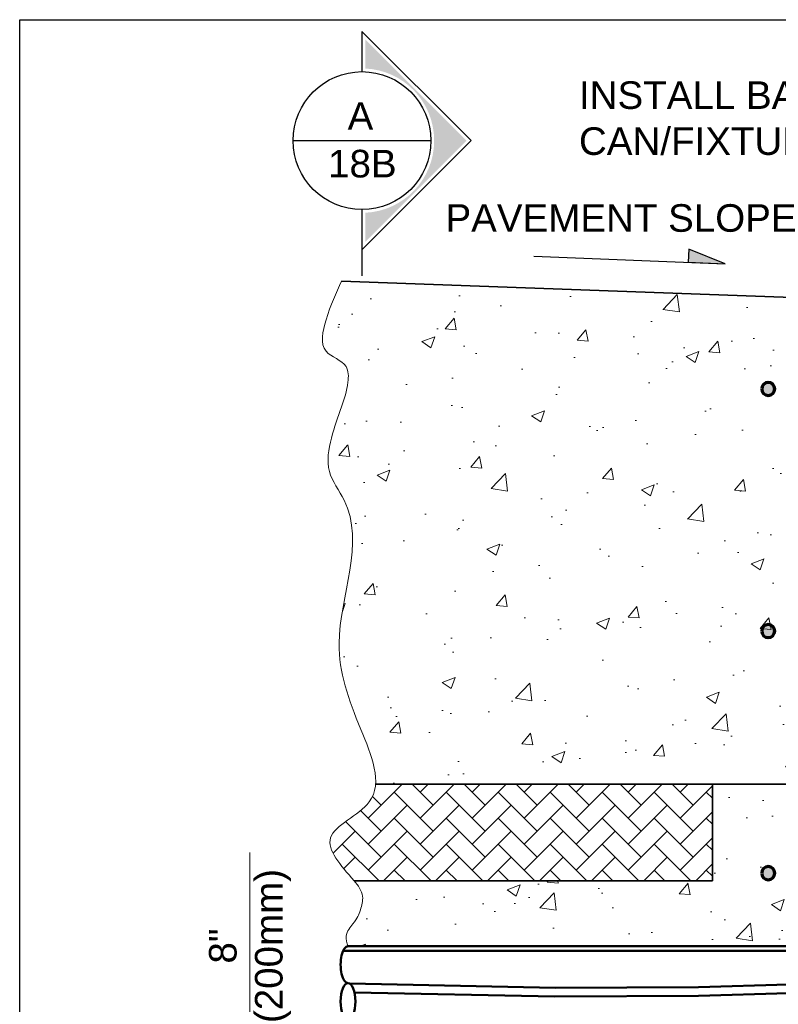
# Model space of a CAD drawing. Header units: inches. Extents: x 0 to 21.3, y 0 to 11.
# Tile 3 of 7: x 0 to 2.6, y 7.7 to 11. Entities that reach past the tile are written whole.
import ezdxf
from ezdxf.enums import TextEntityAlignment as Align

# ---------------------------------------------------------------- set-up
doc = ezdxf.new("R2010")
doc.units = ezdxf.units.IN
doc.header["$LTSCALE"] = 0.375
doc.header["$MEASUREMENT"] = 0
doc.header["$PDMODE"] = 3
doc.header["$PDSIZE"] = 2
doc.layers.get('0').update_dxf_attribs({"linetype": 'CONTINUOUS', "lineweight": 35})
doc.layers.get('DEFPOINTS').update_dxf_attribs({"linetype": 'CONTINUOUS', "lineweight": 35})
for name, color, linetype, lineweight in [('C-RUNW-SHLD', 6, 'CONTINUOUS', 35), ('E-AFLD-CIRC-SERS', 203, 'CONTINUOUS', 50), ('E-POWR-CNDT', 83, 'CONTINUOUS', 50), ('G-ANNO-PATT', 8, 'CONTINUOUS', 18), ('S-REIN-RBAR', 5, 'CONTINUOUS', 70), ('S-SLAB-EDGE', 41, 'CONTINUOUS', 35)]:
    doc.layers.add(name, color=color, linetype=linetype, lineweight=lineweight)
for name, color, linetype in [('G-ANNO-DIMS', 7, 'CONTINUOUS'), ('G-ANNO-SYMB', 6, 'CONTINUOUS'), ('G-ANNO-SYMB @ 1', 6, 'CONTINUOUS'), ('G-ANNO-TEXT', 7, 'CONTINUOUS'), ('G-ANNO-TTLB', 7, 'CONTINUOUS')]:
    doc.layers.add(name, color=color, linetype=linetype)
doc.styles.add('01-E-BLDG-1_1', font='arial.ttf', dxfattribs={"height": 0.09375})
doc.styles.add('Arial', font='arial.ttf')
doc.dimstyles.new('01-E-BLDG-1_1', dxfattribs={"dimtxt": 0.09375, "dimasz": 0.125, "dimexe": 0.0625, "dimexo": 0.0625, "dimgap": 0.0625, "dimtad": 1, "dimdec": 4, "dimzin": 3, "dimdsep": 46, "dimlunit": 4, "dimtxsty": '01-E-BLDG-1_1', "dimcen": 0.0625, "dimclrd": 1, "dimclre": 1, "dimclrt": 256, "dimazin": 0, "dimtfac": 1, "dimtdec": 4, "dimtmove": 1, "dimatfit": 3, "dimfxl": 1, "dimfrac": 2, "dimtolj": 1, "dimtzin": 3, "dimlwd": 0, "dimlwe": 0, "dimarcsym": 0})
pattern_1 = [(50, (-8.90887, 3.91737), (0.448288, -0.03922), [0.046875, -0.515625]), (355, (-8.90887, 3.91737), (-0.08672, 0.47012), [0.0375, -0.4125]), (100.4514, (-8.8715, 3.9141), (0.361568, 0.4309), [0.039838, -0.438214]), (46.184, (-8.90887, 4.04237), (0.667026, -0.10345), [0.070312, -0.773438]), (96.6356, (-8.8533, 4.03374), (0.584164, 0.608824), [0.059756, -0.65732]), (351.184, (-8.9089, 4.0424), (0.584164, 0.608824), [0.05625, -0.61875]), (21, (-8.84637, 4.0111), (0.373067, -0.251637), [0.046875, -0.515625]), (326, (-8.84637, 4.0111), (0.152072, 0.453219), [0.0375, -0.4125]), (71.4514, (-8.8153, 3.99015), (0.525139, 0.201582), [0.039838, -0.438214]), (37.5, (-8.90887, 3.91737), (0.0076, 0.2080587), [0, -0.4075, 0, -0.41875, 0, -0.4140625]), (7.5, (-8.90887, 3.91737), (0.1644185, 0.2465073), [0, -0.23875, 0, -0.398125, 0, -0.1578125]), (327.5, (-9.04825, 3.91737), (0.333639, -0.0140968), [0, -0.15625, 0, -0.4875, 0, -0.646875]), (317.5, (-9.11075, 3.91737), (0.3644914, 0.0625656), [0, -0.203125, 0, -0.32375, 0, -0.459375])]

# ---------------------------------------------------------------- blocks, each defined once
blk = doc.blocks.new('G-DBRK')
at = {"color": 0, "linetype": 'ByBlock', "lineweight": -2}
blk.add_ellipse((0, -0.25), major_axis=(0, -0.25), ratio=0.4, dxfattribs=at)
blk.add_ellipse((0, -0.75), major_axis=(0, -0.25), ratio=0.4, start_param=0, end_param=3.141593, dxfattribs=at)
blk = doc.blocks.new('*D7')
at = {"layer": 'DEFPOINTS', "color": 0, "transparency": 16777216}
for p in [(0.7825, 7.2773), (2.5441, 7.2773), (2.3546, 6.9421, 0.0236)]:
    blk.add_point(p, dxfattribs=at)
at = {"layer": 'G-ANNO-DIMS', "color": 1, "lineweight": 0, "transparency": 16777216}
for p, q in [((0.7825, 8.1704), (0.7825, 7.2773)), ((0.7825, 7.4023), (0.7825, 7.5273)), ((2.4816, 7.2773), (0.72, 7.2773)), ((0.7825, 6.9421), (0.7825, 7.2773)), ((0.7825, 6.9421), (0.7825, 7.2773)), ((2.2921, 6.9421), (0.72, 6.9421)), ((0.7825, 6.8171), (0.7825, 6.6921))]:
    blk.add_line(p, q, dxfattribs=at)
at = {"layer": 'G-ANNO-DIMS', "color": 1, "transparency": 16777216}
for points in [[(0.7616, 7.4023), (0.8033, 7.4023), (0.7825, 7.2773)], [(0.7616, 6.8171), (0.8033, 6.8171), (0.7825, 6.9421)]]:
    blk.add_solid(points, dxfattribs=at)
at = {"layer": 'G-ANNO-DIMS', "transparency": 16777216, "insert": (0.7825, 7.8523), "char_height": 0.09375, "attachment_point": 5, "rotation": 90, "style": '01-E-BLDG-1_1'}
blk.add_mtext('\\A1;8"\\P(200mm)', dxfattribs=at)
blk = doc.blocks.new('*U12')
at = {"linetype": 'Continuous'}
blk.add_hatch(color=0, dxfattribs=at).paths.add_polyline_path([(0.3556, 0), (0.011, 0.3446), (0.011, 0.2451, -0.956069), (0.011, -0.2451), (0.011, -0.3446)])
at = {"color": 0, "linetype": 'Continuous'}
for p, q in [((0.3711, 0), (0, 0.3711)), ((0, 0.3711), (0, 0.2344)), ((0, -0.3711), (0.3711, 0)), ((0, -0.2344), (0, -0.3711))]:
    blk.add_line(p, q, dxfattribs=at)
blk.add_line((-0.2344, 0), (0.2344, 0))
blk.add_circle((0, 0), 0.2344, dxfattribs=at)
at = {"color": 7, "linetype": 'Continuous', "lineweight": 0, "style": 'Arial'}
for tag, p in [('SEC_NUM', (-0.0052, 0.0837)), ('DWG_NUM', (0.0012, -0.0782))]:
    blk.add_attdef(tag, text='', height=0.0938, dxfattribs=at).set_placement(p, align=Align.MIDDLE_CENTER)
blk = doc.blocks.new('G-TDT1')
at = {"linetype": 'ByBlock', "lineweight": -2}
h = blk.add_hatch(color=256, dxfattribs=at)
edge = h.paths.add_edge_path()
edge.add_arc((0, 0), 0.0222, 0, 360)
at = {"color": 0, "linetype": 'ByBlock', "lineweight": -2}
blk.add_circle((0, 0), 0.0222, dxfattribs=at)
blk = doc.blocks.new('G-SLOP-RT')
at = {"linetype": 'ByBlock', "lineweight": -2}
blk.add_hatch(color=256, dxfattribs=at).paths.add_polyline_path([(0.525, 0), (0.525, 0.045), (0.65, 0)])
at = {"color": 0, "linetype": 'ByBlock', "lineweight": -2}
blk.add_line((0, 0), (0.65, 0), dxfattribs=at)
at = {"color": 0, "linetype": 'ByBlock', "lineweight": -2, "flags": 128}
blk.add_lwpolyline([(0.65, 0), (0.525, 0.045), (0.525, 0)], close=True, dxfattribs=at)
at = {"color": 2, "lineweight": 20, "style": '01-E-BLDG-1_1', "width": 0.75, "flags": 8}
blk.add_attdef('SLOPE', text='', height=0.125, dxfattribs=at).set_placement((0.2602, 0.0272), align=Align.BOTTOM_CENTER)

msp = doc.modelspace()

# ---------------------------------------------------------------- hatches: boundary and pattern name
at = {"layer": 'G-ANNO-PATT'}
h = msp.add_hatch(dxfattribs=at)
h.set_pattern_fill('AR-CONC', color=256, scale=0.0625, angle=720, style=0)
h.set_pattern_definition(pattern_1)
h.paths.add_polyline_path([(1.20959, 8.4027), (2.8936, 8.4027), (2.8936, 8.58035), (2.82365, 8.58035), (2.82365, 8.86015), (2.8936, 8.86015), (2.8936, 9.32999), (2.84675, 9.32999), (2.84675, 9.37684), (2.8936, 9.37684), (2.8936, 9.91093), (2.86247, 9.91093), (2.86247, 9.86539), (2.84475, 9.86539), (2.84475, 9.91093), (2.79364, 9.91093), (2.79364, 10.04944), (1.09377, 10.11171), (1.08716, 10.04343), (1.08164, 10.03738), (1.07619, 10.03125), (1.07084, 10.025), (1.06563, 10.01859), (1.06058, 10.01199), (1.05575, 10.00514), (1.05114, 9.99802), (1.04681, 9.99058), (1.04279, 9.98279), (1.0391, 9.9746), (1.0358, 9.96606), (1.03295, 9.95725), (1.03058, 9.94827), (1.02877, 9.93919), (1.02756, 9.93012), (1.02701, 9.92114), (1.02718, 9.91233), (1.02811, 9.9038), (1.02987, 9.89562), (1.0325, 9.88789), (1.03606, 9.88069), (1.04061, 9.87412), (1.04618, 9.86824), (1.05259, 9.86296), (1.05964, 9.85811), (1.06709, 9.85356), (1.07472, 9.84915), (1.0823, 9.84473), (1.0896, 9.84014), (1.09641, 9.83523), (1.10248, 9.82985), (1.1076, 9.82385), (1.11155, 9.81707), (1.11432, 9.80956), (1.11604, 9.80146), (1.11688, 9.79294), (1.11697, 9.78417), (1.11648, 9.77531), (1.11555, 9.76652), (1.11429, 9.75791), (1.11276, 9.74948), (1.11097, 9.74121), (1.10896, 9.73308), (1.10675, 9.72506), (1.10439, 9.71714), (1.10189, 9.7093), (1.09929, 9.70151), (1.09662, 9.69375), (1.09391, 9.68601), (1.09119, 9.67826), (1.08847, 9.67051), (1.08575, 9.66273), (1.08305, 9.65493), (1.08037, 9.6471), (1.07773, 9.63925), (1.07512, 9.63135), (1.07256, 9.62341), (1.07005, 9.61542), (1.0676, 9.60738), (1.06522, 9.59929), (1.06291, 9.59113), (1.06069, 9.58291), (1.05856, 9.57461), (1.05654, 9.56625), (1.05466, 9.55783), (1.05295, 9.54938), (1.05145, 9.54091), (1.05019, 9.53243), (1.04919, 9.52396), (1.04849, 9.51552), (1.04813, 9.50712), (1.04813, 9.49878), (1.04852, 9.49051), (1.04934, 9.48232), (1.05062, 9.47424), (1.05239, 9.46628), (1.05468, 9.45845), (1.05744, 9.45075), (1.06061, 9.44315), (1.06414, 9.43564), (1.06796, 9.42821), (1.072, 9.42084), (1.07621, 9.41352), (1.08053, 9.40623), (1.0849, 9.39895), (1.08924, 9.39167), (1.09351, 9.38438), (1.09763, 9.37705), (1.10155, 9.36967), (1.10521, 9.36223), (1.1086, 9.35473), (1.11171, 9.34716), (1.11457, 9.33953), (1.11717, 9.33184), (1.11952, 9.32409), (1.12163, 9.31628), (1.12351, 9.30841), (1.12517, 9.3005), (1.12661, 9.29253), (1.12783, 9.28451), (1.12886, 9.27644), (1.12969, 9.26833), (1.13033, 9.26018), (1.1308, 9.25198), (1.13109, 9.24374), (1.13121, 9.23546), (1.13118, 9.22715), (1.131, 9.2188), (1.13067, 9.21042), (1.13021, 9.20201), (1.12962, 9.19357), (1.12891, 9.18511), (1.12809, 9.17661), (1.12716, 9.1681), (1.12613, 9.15956), (1.12501, 9.15101), (1.12381, 9.14243), (1.12253, 9.13384), (1.12118, 9.12524), (1.11977, 9.11662), (1.11831, 9.108), (1.1168, 9.09936), (1.11526, 9.09072), (1.11368, 9.08207), (1.11207, 9.07343), (1.11045, 9.06478), (1.10882, 9.05613), (1.10719, 9.04748), (1.10557, 9.03884), (1.10396, 9.03021), (1.10237, 9.02159), (1.1008, 9.01297), (1.09927, 9.00437), (1.09779, 8.99578), (1.09635, 8.98721), (1.09498, 8.97865), (1.09366, 8.97012), (1.09242, 8.96161), (1.09127, 8.95312), (1.09019, 8.94466), (1.08922, 8.93622), (1.08834, 8.92781), (1.08758, 8.91944), (1.08693, 8.91109), (1.0864, 8.90279), (1.08601, 8.89452), (1.08576, 8.88628), (1.08565, 8.87809), (1.0857, 8.86994), (1.08589, 8.86183), (1.08623, 8.85375), (1.08672, 8.8457), (1.08734, 8.83768), (1.0881, 8.82969), (1.08899, 8.82172), (1.09001, 8.81377), (1.09116, 8.80584), (1.09244, 8.79792), (1.09384, 8.79001), (1.09536, 8.78211), (1.097, 8.77421), (1.09875, 8.76632), (1.10061, 8.75842), (1.10257, 8.75052), (1.10465, 8.74261), (1.10682, 8.73469), (1.1091, 8.72676), (1.11147, 8.71881), (1.11393, 8.71084), (1.11649, 8.70285), (1.11913, 8.69483), (1.12185, 8.68678), (1.12466, 8.6787), (1.12755, 8.67059), (1.13051, 8.66244), (1.13355, 8.65424), (1.13666, 8.64601), (1.13983, 8.63773), (1.14307, 8.62939), (1.14637, 8.62101), (1.14973, 8.61256), (1.15314, 8.60406), (1.15661, 8.5955), (1.16013, 8.58687), (1.16369, 8.57818), (1.16727, 8.56942), (1.17085, 8.56063), (1.1744, 8.55179), (1.17791, 8.54292), (1.18136, 8.53404), (1.18471, 8.52514), (1.18795, 8.51624), (1.19106, 8.50736), (1.19401, 8.49848), (1.19678, 8.48964), (1.19935, 8.48083), (1.2017, 8.47207), (1.2038, 8.46336), (1.20563, 8.45471), (1.20718, 8.44614), (1.20841, 8.43765), (1.2093, 8.42926), (1.20984, 8.42096), (1.21, 8.41277), (1.20976, 8.40471)])
h = msp.add_hatch(dxfattribs=at)
h.set_pattern_fill('AR-HBONE', color=256, scale=0.015625, angle=720, style=0)
h.set_pattern_definition([(44.9999999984, (2282177.890815, -832197.35114), (2.5e-12, 0.0883883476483), [0.1875, -0.0625]), (134.9999999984, (2282177.93501, -832197.30695), (2.5e-12, 0.0883883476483), [0.1875, -0.0625])])
h.paths.add_polyline_path([(2.35457, 8.07432), (2.35457, 8.4027), (1.20963, 8.4027), (1.20951, 8.40115), (1.20938, 8.39961), (1.20923, 8.39808), (1.20906, 8.39654), (1.20888, 8.39502), (1.20868, 8.3935), (1.20846, 8.39198), (1.20823, 8.39047), (1.20798, 8.38897), (1.20771, 8.38747), (1.20742, 8.38598), (1.20711, 8.38449), (1.20679, 8.38301), (1.20645, 8.38153), (1.20608, 8.38006), (1.2057, 8.3786), (1.20531, 8.37714), (1.20489, 8.37569), (1.20445, 8.37424), (1.204, 8.3728), (1.20352, 8.37137), (1.20303, 8.36994), (1.20251, 8.36852), (1.20198, 8.36711), (1.20142, 8.3657), (1.20084, 8.3643), (1.20025, 8.36291), (1.19963, 8.36152), (1.19899, 8.36014), (1.19834, 8.35877), (1.19766, 8.35741), (1.19696, 8.35605), (1.19623, 8.3547), (1.19549, 8.35335), (1.19472, 8.35201), (1.19394, 8.35068), (1.19313, 8.34936), (1.1923, 8.34805), (1.19144, 8.34674), (1.19056, 8.34544), (1.18966, 8.34415), (1.18874, 8.34286), (1.1878, 8.34159), (1.18683, 8.34032), (1.18584, 8.33906), (1.18482, 8.3378), (1.18379, 8.33656), (1.18273, 8.33532), (1.18165, 8.33409), (1.18056, 8.33286), (1.17944, 8.33165), (1.1783, 8.33044), (1.17715, 8.32923), (1.17598, 8.32804), (1.17479, 8.32684), (1.17358, 8.32566), (1.17236, 8.32448), (1.17112, 8.32331), (1.16986, 8.32214), (1.16859, 8.32098), (1.16731, 8.31983), (1.16601, 8.31868), (1.1647, 8.31754), (1.16338, 8.3164), (1.16204, 8.31526), (1.16069, 8.31414), (1.15933, 8.31301), (1.15796, 8.31189), (1.15658, 8.31078), (1.15519, 8.30967), (1.15379, 8.30856), (1.15238, 8.30746), (1.15097, 8.30637), (1.14954, 8.30527), (1.14811, 8.30418), (1.14667, 8.3031), (1.14523, 8.30202), (1.14378, 8.30094), (1.14232, 8.29986), (1.14086, 8.29879), (1.1394, 8.29772), (1.13793, 8.29666), (1.13646, 8.29559), (1.13499, 8.29453), (1.13351, 8.29347), (1.13203, 8.29242), (1.13056, 8.29137), (1.12908, 8.29032), (1.1276, 8.28927), (1.12612, 8.28822), (1.12465, 8.28717), (1.12317, 8.28613), (1.1217, 8.28509), (1.12023, 8.28405), (1.11876, 8.28301), (1.1173, 8.28197), (1.11584, 8.28093), (1.11438, 8.27989), (1.11294, 8.27886), (1.11149, 8.27782), (1.11005, 8.27679), (1.10862, 8.27575), (1.1072, 8.27472), (1.10578, 8.27368), (1.10438, 8.27265), (1.10298, 8.27161), (1.10159, 8.27058), (1.10021, 8.26954), (1.09884, 8.26851), (1.09748, 8.26747), (1.09614, 8.26643), (1.0948, 8.26539), (1.09348, 8.26435), (1.09217, 8.26331), (1.09087, 8.26227), (1.08959, 8.26123), (1.08832, 8.26018), (1.08707, 8.25913), (1.08583, 8.25809), (1.08461, 8.25703), (1.08341, 8.25598), (1.08222, 8.25493), (1.08105, 8.25387), (1.0799, 8.25281), (1.07877, 8.25174), (1.07765, 8.25068), (1.07656, 8.24961), (1.07548, 8.24854), (1.07443, 8.24746), (1.0734, 8.24638), (1.07239, 8.2453), (1.0714, 8.24422), (1.07043, 8.24313), (1.06949, 8.24203), (1.06857, 8.24094), (1.06768, 8.23984), (1.06681, 8.23873), (1.06597, 8.23762), (1.06515, 8.23651), (1.06436, 8.23539), (1.06359, 8.23426), (1.06285, 8.23314), (1.06214, 8.232), (1.06146, 8.23086), (1.06081, 8.22972), (1.06019, 8.22857), (1.05959, 8.22742), (1.05903, 8.22626), (1.0585, 8.22509), (1.058, 8.22392), (1.05753, 8.22274), (1.0571, 8.22156), (1.05669, 8.22036), (1.05632, 8.21917), (1.05599, 8.21796), (1.05569, 8.21675), (1.05542, 8.21554), (1.05518, 8.21432), (1.05498, 8.21309), (1.05481, 8.21185), (1.05466, 8.21061), (1.05456, 8.20936), (1.05448, 8.20811), (1.05443, 8.20685), (1.05441, 8.20559), (1.05443, 8.20432), (1.05447, 8.20304), (1.05454, 8.20176), (1.05464, 8.20047), (1.05477, 8.19918), (1.05493, 8.19788), (1.05511, 8.19658), (1.05533, 8.19527), (1.05557, 8.19395), (1.05583, 8.19263), (1.05613, 8.19131), (1.05645, 8.18998), (1.0568, 8.18864), (1.05717, 8.1873), (1.05757, 8.18596), (1.05799, 8.18461), (1.05844, 8.18326), (1.05891, 8.1819), (1.05941, 8.18053), (1.05993, 8.17917), (1.06047, 8.17779), (1.06103, 8.17642), (1.06162, 8.17504), (1.06224, 8.17365), (1.06287, 8.17226), (1.06352, 8.17087), (1.0642, 8.16947), (1.0649, 8.16807), (1.06562, 8.16666), (1.06636, 8.16525), (1.06711, 8.16384), (1.06789, 8.16242), (1.06869, 8.161), (1.06951, 8.15957), (1.07035, 8.15814), (1.0712, 8.15671), (1.07207, 8.15527), (1.07296, 8.15384), (1.07387, 8.15239), (1.0748, 8.15095), (1.07574, 8.1495), (1.0767, 8.14805), (1.07767, 8.14659), (1.07866, 8.14513), (1.07967, 8.14367), (1.08069, 8.14221), (1.08172, 8.14074), (1.08277, 8.13927), (1.08384, 8.1378), (1.08492, 8.13632), (1.08601, 8.13484), (1.08711, 8.13336), (1.08823, 8.13188), (1.08936, 8.13039), (1.09051, 8.12891), (1.09166, 8.12742), (1.09283, 8.12592), (1.094, 8.12443), (1.09519, 8.12293), (1.09639, 8.12144), (1.0976, 8.11994), (1.09882, 8.11843), (1.10005, 8.11693), (1.10128, 8.11542), (1.10253, 8.11392), (1.10378, 8.11241), (1.10505, 8.1109), (1.10632, 8.10938), (1.1076, 8.10787), (1.10888, 8.10635), (1.11018, 8.10484), (1.11148, 8.10332), (1.11278, 8.1018), (1.11409, 8.10028), (1.11541, 8.09876), (1.11673, 8.09724), (1.11806, 8.09571), (1.11939, 8.09419), (1.12073, 8.09266), (1.12207, 8.09114), (1.12341, 8.08961), (1.12476, 8.08809), (1.12611, 8.08656), (1.12746, 8.08503), (1.12882, 8.0835), (1.13017, 8.08197), (1.13153, 8.08044), (1.13289, 8.07891), (1.13425, 8.07738), (1.13562, 8.07585), (1.13698, 8.07432)])
h = msp.add_hatch(dxfattribs=at)
h.set_pattern_fill('AR-CONC,_O', color=256, scale=0.0625, angle=720)
h.set_pattern_definition(pattern_1)
edge = h.paths.add_edge_path()
edge.add_spline(control_points=[(1.13698, 8.07432), (1.15209, 8.0606), (1.17498, 8.03716), (1.16829, 7.97692), (1.16295, 7.9564), (1.13482, 7.92435), (1.11625, 7.89497), (1.10978, 7.8781), (1.11578, 7.85144)], knot_values=[0, 0, 0, 0, 0.10591, 0.1892894, 0.3153619, 0.3844995, 0.4686919, 0.5258787, 0.5258787, 0.5258787, 0.5258787], degree=3, periodic=0)
edge.add_line((1.11578, 7.85144), (2.79466, 7.85144))
edge.add_line((2.79466, 7.85144), (2.79466, 7.87118))
edge.add_line((2.79466, 7.87118), (2.8936, 7.87118))
edge.add_line((2.8936, 7.87118), (2.8936, 8.4027))
edge.add_line((2.8936, 8.4027), (2.35457, 8.4027))
edge.add_line((2.35457, 8.4027), (2.35457, 8.07432))
edge.add_line((2.35457, 8.07432), (1.13698, 8.07432))

# ---------------------------------------------------------------- linework, layer by layer
at = {"layer": 'C-RUNW-SHLD'}
msp.add_line((1.09377, 10.11171), (2.79364, 10.04944), dxfattribs=at)
at = {"layer": 'E-AFLD-CIRC-SERS'}
for points in [[(3.14954, 7.72921), (2.9167, 7.7307), (2.30697, 7.71304), (1.81965, 7.71008), (1.12156, 7.72474)], [(3.14928, 7.6995), (2.91644, 7.70099), (2.30671, 7.68332), (1.81939, 7.68037), (1.13764, 7.69425)]]:
    msp.add_lwpolyline(points, dxfattribs=at)
at = {"layer": 'E-POWR-CNDT'}
for p, q in [((2.92026, 7.83581), (1.09924, 7.83581)), ((2.90912, 7.85144), (1.11578, 7.85144))]:
    msp.add_line(p, q, dxfattribs=at)
at = {"layer": 'G-ANNO-PATT'}
msp.add_spline([(1.09379, 10.11171, 10172.36486), (1.04137, 9.97979, 10172.36486), (1.04137, 9.87321, 10172.36486), (1.10944, 9.82106, 10172.36486), (1.11578, 9.76839, 10172.36486), (1.09356, 9.685, 10172.36486), (1.05952, 9.57843, 10172.36486), (1.05272, 9.46505, 10172.36486), (1.10263, 9.36754, 10172.36486), (1.08567, 8.88042, 10172.36486), (1.15954, 8.5883, 10172.36486), (1.18789, 8.34171, 10172.36486), (1.05653, 8.21985, 10172.36486), (1.13698, 8.07432, 10172.36486)], degree=3, dxfattribs=at)
msp.add_open_spline([(1.13698, 8.07432, 10172.36486), (1.15009, 8.05766, 10121.50584), (1.17351, 8.02787, 10030.60723), (1.15467, 7.96228, 10691.15738), (1.14632, 7.94305, 7670.87428), (1.10286, 7.89245, 14317.50338), (1.11206, 7.86323, 4118.04385), (1.11578, 7.85144)], degree=3, knots=[0, 0, 0, 0, 0.06015097, 0.10750579, 0.17910794, 0.21837424, 0.2449635, 0.2449635, 0.2449635, 0.2449635], dxfattribs=at)
at = {"layer": 'G-ANNO-SYMB'}
msp.add_line((1.16337, 10.21797), (1.16337, 10.12937), dxfattribs=at)
at = {"layer": 'G-ANNO-TTLB'}
msp.add_lwpolyline([(8.5, 0), (0, 0), (0, 11), (8.5, 11)], close=True, dxfattribs=at)
at = {"layer": 'S-SLAB-EDGE'}
for p, q in [((1.20865, 8.4027), (2.8936, 8.4027)), ((2.35457, 8.07432), (2.35457, 8.4027)), ((2.35457, 8.07432), (1.13698, 8.07432))]:
    msp.add_line(p, q, dxfattribs=at)

# ---------------------------------------------------------------- block references
at = {"layer": 'E-POWR-CNDT', "xscale": 0.25, "yscale": 0.25, "zscale": 0.25, "rotation": 180}
msp.add_blockref('G-DBRK', (1.11578, 7.60144), dxfattribs=at)
at = {"layer": 'G-ANNO-SYMB', "rotation": 357.727456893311}
msp.add_blockref('G-SLOP-RT', (1.7478, 10.19638, 10172.36486), dxfattribs=at)
at = {"layer": 'G-ANNO-SYMB @ 1'}
msp.add_blockref('*U12', (1.16337, 10.58904), dxfattribs=at).add_auto_attribs({'SEC_NUM': 'A', 'DWG_NUM': '18B'})
at = {"layer": 'S-REIN-RBAR', "xscale": -1}
for p in [(2.54408, 9.7452), (2.54408, 8.92258), (2.54408, 8.09996)]:
    msp.add_blockref('G-TDT1', p, dxfattribs=at)

# ---------------------------------------------------------------- texts
at = {"layer": 'G-ANNO-TEXT', "char_height": 0.09375, "attachment_point": 1, "rotation": 360, "style": '01-E-BLDG-1_1'}
for s, insert, width in [('INSTALL BASE CAN/FIXTURE LEVEL', (1.90085, 10.79058), 1.3563084), ('PAVEMENT SLOPE', (1.44709, 10.37303), 1.266024)]:
    msp.add_mtext(s, dxfattribs=dict(at, insert=insert, width=width))

# ---------------------------------------------------------------- dimensions: what is measured, and where the dimension line sits
at = {"layer": 'G-ANNO-DIMS'}
dim = msp.add_linear_dim(base=(0.78246, 7.27733), p1=(2.35457, 6.94207, 0.02363), p2=(2.54408, 7.27733), angle=270, text='8"\\X(200mm)', dimstyle='01-E-BLDG-1_1', dxfattribs=at)
dim.commit()
dim.dimension.update_dxf_attribs({"geometry": '*D7', "text_midpoint": (0.87819, 7.85231), "dimtype": 160})

doc.saveas('drawing.dxf')
